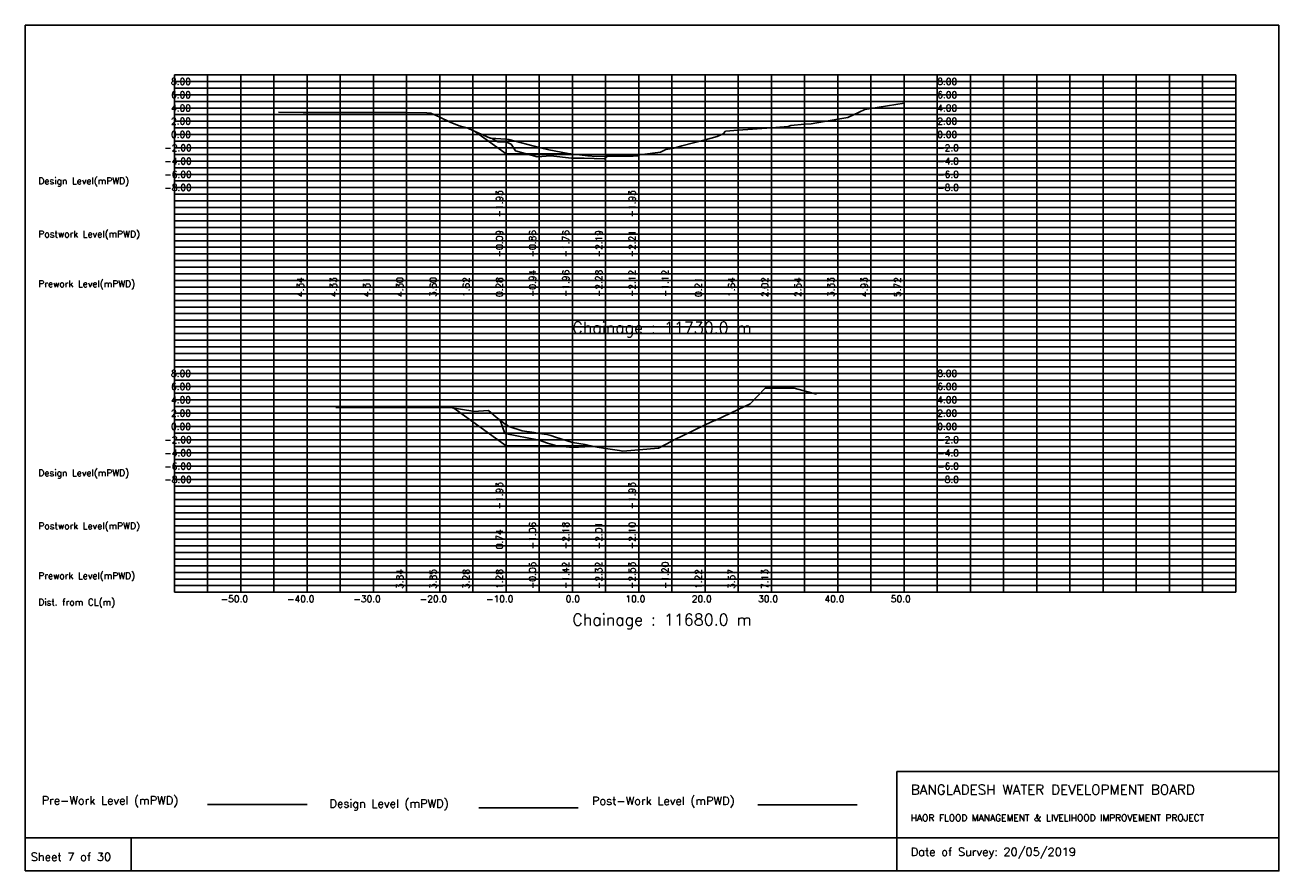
# Model space of a CAD drawing. Extents: x 0 to 189, y 0 to 128.
import ezdxf

# ---------------------------------------------------------------- set-up
doc = ezdxf.new("R2010")
doc.units = 0
doc.header["$MEASUREMENT"] = 0
doc.linetypes.add('1-1', pattern=[0])
for name, color, linetype in [('P1', 7, 'CONTINUOUS'), ('P15', 8, 'CONTINUOUS'), ('P2', 3, 'CONTINUOUS'), ('P3', 1, 'CONTINUOUS'), ('P6', 4, 'CONTINUOUS')]:
    doc.layers.add(name, color=color, linetype=linetype)
doc.styles.add('ROMAN_SIMPLEX', font='ROMANS')

msp = doc.modelspace()

# ---------------------------------------------------------------- linework, layer by layer
at = {"layer": 'P1'}
for p, q in [((0, 127.5), (0, 5)), ((0, 127.5), (189, 127.5)), ((189, 127.5), (189, 5)), ((131.4, 15), (131.4, 0)), ((131.4, 15), (189, 15)), ((16, 5), (16, 0))]:
    msp.add_line(p, q, dxfattribs=at)
at = {"layer": 'P1', "linetype": '1-1'}
msp.add_lwpolyline([(0, 0), (189, 0), (189, 5), (0, 5), (0, 0)], dxfattribs=at)
at = {"layer": 'P15', "linetype": '1-1'}
for points in [[(22.5, 120), (182.5, 120)], [(22.5, 42), (22.5, 120)], [(27.5, 42), (27.5, 120)], [(32.5, 42), (32.5, 120)], [(37.5, 42), (37.5, 120)], [(42.5, 42), (42.5, 120)], [(47.5, 42), (47.5, 120)], [(52.5, 42), (52.5, 120)], [(57.5, 42), (57.5, 120)], [(62.5, 42), (62.5, 120)], [(67.5, 42), (67.5, 120)], [(72.5, 42), (72.5, 120)], [(77.5, 42), (77.5, 120)], [(82.5, 42), (82.5, 120)], [(87.5, 42), (87.5, 120)], [(92.5, 42), (92.5, 120)], [(97.5, 42), (97.5, 120)], [(102.5, 42), (102.5, 120)], [(107.5, 42), (107.5, 120)], [(112.5, 42), (112.5, 120)], [(117.5, 42), (117.5, 120)], [(122.5, 42), (122.5, 120)], [(127.5, 42), (127.5, 120)], [(132.5, 42), (132.5, 120)], [(137.5, 42), (137.5, 120)], [(142.5, 42), (142.5, 120)], [(147.5, 42), (147.5, 120)], [(152.5, 42), (152.5, 120)], [(157.5, 42), (157.5, 120)], [(162.5, 42), (162.5, 120)], [(167.5, 42), (167.5, 120)], [(172.5, 42), (172.5, 120)], [(177.5, 42), (177.5, 120)], [(182.5, 42), (182.5, 120)], [(22.5, 119), (182.5, 119)], [(22.5, 118), (182.5, 118)], [(22.5, 117), (182.5, 117)], [(22.5, 116), (182.5, 116)], [(22.5, 115), (182.5, 115)], [(22.5, 114), (182.5, 114)], [(22.5, 113), (182.5, 113)], [(22.5, 112), (182.5, 112)], [(22.5, 111), (182.5, 111)], [(22.5, 110), (182.5, 110)], [(22.5, 109), (182.5, 109)], [(22.5, 108), (182.5, 108)], [(22.5, 107), (182.5, 107)], [(22.5, 106), (182.5, 106)], [(22.5, 105), (182.5, 105)], [(22.5, 104), (182.5, 104)], [(22.5, 103), (182.5, 103)], [(22.5, 102), (182.5, 102)], [(22.5, 101), (182.5, 101)], [(22.5, 100), (182.5, 100)], [(22.5, 99), (182.5, 99)], [(22.5, 98), (182.5, 98)], [(22.5, 97), (182.5, 97)], [(22.5, 96), (182.5, 96)], [(22.5, 95), (182.5, 95)], [(22.5, 94), (182.5, 94)], [(22.5, 93), (182.5, 93)], [(22.5, 92), (182.5, 92)], [(22.5, 91), (182.5, 91)], [(22.5, 90), (182.5, 90)], [(22.5, 89), (182.5, 89)], [(22.5, 88), (182.5, 88)], [(22.5, 87), (182.5, 87)], [(22.5, 86), (182.5, 86)], [(22.5, 85), (182.5, 85)], [(22.5, 84), (182.5, 84)], [(22.5, 83), (182.5, 83)], [(22.5, 82), (182.5, 82)], [(22.5, 81), (182.5, 81)], [(22.5, 80), (182.5, 80)], [(22.5, 79), (182.5, 79)], [(22.5, 78), (182.5, 78)], [(22.5, 77), (182.5, 77)], [(22.5, 76), (182.5, 76)], [(22.5, 75), (182.5, 75)], [(22.5, 74), (182.5, 74)], [(22.5, 73), (182.5, 73)], [(22.5, 72), (182.5, 72)], [(22.5, 71), (182.5, 71)], [(22.5, 70), (182.5, 70)], [(22.5, 69), (182.5, 69)], [(22.5, 68), (182.5, 68)], [(22.5, 67), (182.5, 67)], [(22.5, 66), (182.5, 66)], [(22.5, 65), (182.5, 65)], [(22.5, 64), (182.5, 64)], [(22.5, 63), (182.5, 63)], [(22.5, 62), (182.5, 62)], [(22.5, 61), (182.5, 61)], [(22.5, 60), (182.5, 60)], [(22.5, 59), (182.5, 59)], [(22.5, 58), (182.5, 58)], [(22.5, 57), (182.5, 57)], [(22.5, 56), (182.5, 56)], [(22.5, 55), (182.5, 55)], [(22.5, 54), (182.5, 54)], [(22.5, 53), (182.5, 53)], [(22.5, 52), (182.5, 52)], [(22.5, 51), (182.5, 51)], [(22.5, 50), (182.5, 50)], [(22.5, 49), (182.5, 49)], [(22.5, 48), (182.5, 48)], [(22.5, 47), (182.5, 47)], [(22.5, 46), (182.5, 46)], [(22.5, 45), (182.5, 45)], [(22.5, 44), (182.5, 44)], [(22.5, 43), (182.5, 43)], [(22.5, 42), (182.5, 42)]]:
    msp.add_lwpolyline(points, dxfattribs=at)
at = {"layer": 'P2'}
msp.add_line((27.5, 10), (42.5, 10), dxfattribs=at)
at = {"layer": 'P2', "linetype": '1-1'}
for points in [[(38.21, 114.36), (41.94, 114.34), (42.5, 114.34), (47.5, 114.33), (52.5, 114.31), (57.5, 114.3), (60.57, 114.29), (61.16, 114.23), (62.5, 113.6), (64.08, 112.86), (65.44, 112.33), (66.76, 111.94), (67.5, 111.62), (70.02, 110.52), (70.04, 110.5), (70.14, 110.47), (72.5, 110.28), (72.91, 110.25), (77.5, 109.06), (78.97, 108.68), (81.87, 108.13), (82.5, 108.04), (83.58, 107.95), (84.85, 107.8), (86.1, 107.71), (87.5, 107.72), (91.66, 107.73), (92.34, 107.79), (92.5, 107.88), (92.62, 107.94), (95.76, 108.33), (96.58, 108.73), (97.5, 108.88), (97.8, 108.93), (98.99, 109.32), (102.5, 110.21), (104.31, 110.68), (105.21, 111.1), (105.59, 111.49), (107.5, 111.64), (112.5, 112.02), (115.04, 112.22), (115.44, 112.38), (117.5, 112.54), (118.49, 112.62), (122.5, 113.33), (124.03, 113.59), (126.6, 114.79), (127.5, 114.93), (132.5, 115.72)], [(46.82, 69.83), (57.5, 69.84), (62.5, 69.85), (64.08, 69.86), (67.5, 69.28), (67.6, 69.26), (69.86, 69.39), (71.02, 68.38), (72.39, 67.36), (72.5, 67.28), (72.94, 66.98), (74.92, 66.34), (76.76, 66.07), (77.5, 65.95), (78.67, 65.76), (79.23, 65.62), (79.97, 65.36), (82.5, 64.58), (84.41, 64.27), (85.03, 64.13), (86.23, 63.88), (87.5, 63.68), (89.58, 63.36), (90.11, 63.27), (92.5, 63.47), (95.48, 63.73), (97.5, 64.8), (97.73, 64.92), (102.5, 67.22), (103.91, 67.9), (104.01, 67.92), (107.5, 69.57), (109.32, 70.43), (111.55, 72.76), (115.94, 72.77), (119.31, 71.87)]]:
    msp.add_lwpolyline(points, dxfattribs=at)
at = {"layer": 'P3'}
msp.add_line((68.39, 9.53), (83.39, 9.53), dxfattribs=at)
at = {"layer": 'P3', "linetype": '1-1'}
for points in [[(67.75, 111.51), (72.5, 108.07), (77.5, 108.07), (82.26, 108.07)], [(64.64, 69.76), (72.5, 64.07), (77.5, 64.07), (82.5, 64.07), (85.31, 64.07)]]:
    msp.add_lwpolyline(points, dxfattribs=at)
at = {"layer": 'P6'}
msp.add_line((110.45, 9.94), (125.45, 9.94), dxfattribs=at)
at = {"layer": 'P6', "linetype": '1-1'}
for points in [[(70.32, 110.45), (71.24, 109.88), (72.5, 109.91), (72.56, 109.87), (73.25, 109.54), (73.9, 108.56), (77.19, 107.65), (79.27, 107.79), (82.36, 107.42), (84.25, 107.43), (87.27, 107.32), (87.81, 107.72)], [(71.59, 67.96), (72.32, 65.93), (77.5, 64.94), (78.77, 64.48), (80.16, 64.06), (82.5, 63.82), (85.3, 63.99), (85.68, 63.99)]]:
    msp.add_lwpolyline(points, dxfattribs=at)

# ---------------------------------------------------------------- texts
at = {"layer": 'P1', "style": 'ROMAN_SIMPLEX'}
for s, height, rotation, p in [('8.00', 1, 360, (22, 118.5)), ('8.00', 1, 360, (137.5, 118.5)), ('6.00', 1, 360, (22, 116.5)), ('6.00', 1, 360, (137.5, 116.5)), ('4.00', 1, 360, (22, 114.5)), ('4.00', 1, 360, (137.5, 114.5)), ('2.00', 1, 360, (22, 112.5)), ('2.00', 1, 360, (137.5, 112.5)), ('0.00', 1, 360, (22, 110.5)), ('0.00', 1, 360, (137.5, 110.5)), ('-2.00', 1, 360, (21, 108.5)), ('-2.0', 1, 360, (137.5, 108.5)), ('-4.00', 1, 360, (21, 106.5)), ('-4.0', 1, 360, (137.5, 106.5)), ('Design Level(mPWD)', 1, 360, (2, 103.5)), ('-6.00', 1, 360, (21, 104.5)), ('-6.0', 1, 360, (137.5, 104.5)), ('-8.00', 1, 360, (21, 102.5)), ('-8.0', 1, 360, (137.5, 102.5)), ('-1.93', 1, 90, (72, 98.5)), ('-1.93', 1, 90, (92, 98.5)), ('Postwork Level(mPWD)', 1, 360, (2, 95.5)), ('-0.09', 1, 90, (72, 92.5)), ('-0.86', 1, 90, (77, 92.5)), ('-1.76', 1, 90, (82, 92.5)), ('-2.19', 1, 90, (87, 92.5)), ('-2.21', 1, 90, (92, 92.5)), ('Prework Level(mPWD)', 1, 360, (2, 88)), ('4.34', 1, 90, (42, 86.5)), ('4.33', 1, 90, (47, 86.5)), ('4.31', 1, 90, (52, 86.5)), ('4.30', 1, 90, (57, 86.5)), ('3.60', 1, 90, (62, 86.5)), ('1.62', 1, 90, (67, 86.5)), ('0.28', 1, 90, (72, 86.5)), ('-0.94', 1, 90, (77, 86.5)), ('-1.96', 1, 90, (82, 86.5)), ('-2.28', 1, 90, (87, 86.5)), ('-2.12', 1, 90, (92, 86.5)), ('-1.12', 1, 90, (97, 86.5)), ('0.21', 1, 90, (102, 86.5)), ('1.64', 1, 90, (107, 86.5)), ('2.02', 1, 90, (112, 86.5)), ('2.54', 1, 90, (117, 86.5)), ('3.33', 1, 90, (122, 86.5)), ('4.93', 1, 90, (127, 86.5)), ('5.72', 1, 90, (132, 86.5)), ('Chainage : 11730.0 m', 1.75, 360, (82.5, 81)), ('8.00', 1, 360, (22, 74.5)), ('8.00', 1, 360, (137.5, 74.5)), ('6.00', 1, 360, (22, 72.5)), ('6.00', 1, 360, (137.5, 72.5)), ('4.00', 1, 360, (22, 70.5)), ('4.00', 1, 360, (137.5, 70.5)), ('2.00', 1, 360, (22, 68.5)), ('2.00', 1, 360, (137.5, 68.5)), ('0.00', 1, 360, (22, 66.5)), ('0.00', 1, 360, (137.5, 66.5)), ('-2.00', 1, 360, (21, 64.5)), ('-2.0', 1, 360, (137.5, 64.5)), ('-4.00', 1, 360, (21, 62.5)), ('-4.0', 1, 360, (137.5, 62.5)), ('Design Level(mPWD)', 1, 360, (2, 59.5)), ('-6.00', 1, 360, (21, 60.5)), ('-6.0', 1, 360, (137.5, 60.5)), ('-8.00', 1, 360, (21, 58.5)), ('-8.0', 1, 360, (137.5, 58.5)), ('-1.93', 1, 90, (72, 54.5)), ('-1.93', 1, 90, (92, 54.5)), ('Postwork Level(mPWD)', 1, 360, (2, 51.5)), ('0.74', 1, 90, (72, 48.5)), ('-1.06', 1, 90, (77, 48.5)), ('-2.18', 1, 90, (82, 48.5)), ('-2.01', 1, 90, (87, 48.5)), ('-2.10', 1, 90, (92, 48.5)), ('-0.05', 1, 90, (77, 42.5)), ('-1.42', 1, 90, (82, 42.5)), ('-2.32', 1, 90, (87, 42.5)), ('-2.53', 1, 90, (92, 42.5)), ('-1.20', 1, 90, (97, 42.5)), ('Prework Level(mPWD)', 1, 360, (2, 44)), ('3.84', 1, 90, (57, 42.5)), ('3.85', 1, 90, (62, 42.5)), ('3.28', 1, 90, (67, 42.5)), ('1.28', 1, 90, (72, 42.5)), ('1.22', 1, 90, (102, 42.5)), ('3.57', 1, 90, (107, 42.5)), ('7.13', 1, 90, (112, 42.5)), ('Dist. from CL(m)', 1, 360, (2, 40)), ('-50.0', 1, 360, (29.5, 40.5)), ('-40.0', 1, 360, (39.5, 40.5)), ('-30.0', 1, 360, (49.5, 40.5)), ('-20.0', 1, 360, (59.5, 40.5)), ('-10.0', 1, 360, (69.5, 40.5)), ('0.0', 1, 360, (81.5, 40.5)), ('10.0', 1, 360, (90.5, 40.5)), ('20.0', 1, 360, (100.5, 40.5)), ('30.0', 1, 360, (110.5, 40.5)), ('40.0', 1, 360, (120.5, 40.5)), ('50.0', 1, 360, (130.5, 40.5)), ('Chainage : 11680.0 m', 1.75, 360, (82.5, 37)), (' Sheet 7 of 30', 1.25, 360, (0, 1.5))]:
    msp.add_text(s, height=height, rotation=rotation, dxfattribs=at).set_placement(p)
for s, height, p in [('Pre-Work Level (mPWD)', 1.25, (2.5, 10)), ('BANGLADESH WATER DEVELOPMENT BOARD', 1.5, (133.5, 11.5)), ('Design Level (mPWD)', 1.25, (45.89, 9.53)), ('Post-Work Level (mPWD)', 1.25, (85.45, 9.94)), ('HAOR FLOOD MANAGEMENT & LIVELIHOOD IMPROVEMENT PROJECT', 1, (133.5, 7.5)), ('Date of Survey: 20/05/2019', 1.25, (133.5, 2.25))]:
    msp.add_text(s, height=height, dxfattribs=at).set_placement(p)

doc.saveas('drawing.dxf')
